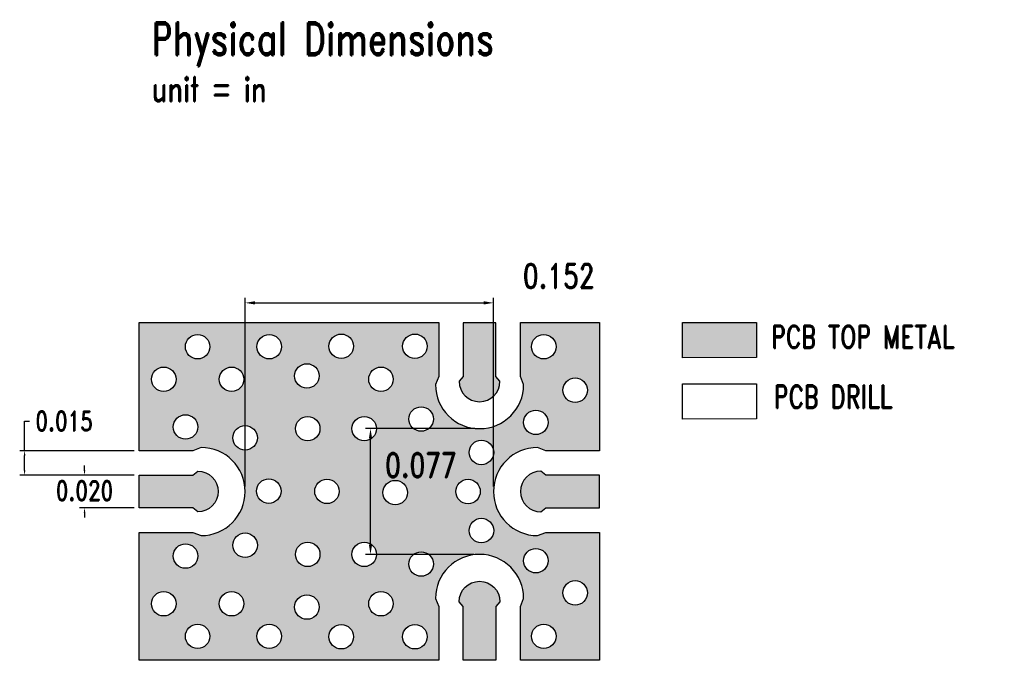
# Model space of a CAD drawing. Extents: x 98.987 to 99.59, y 12.614 to 13.007.
import ezdxf

# ---------------------------------------------------------------- set-up
doc = ezdxf.new("R2010")
doc.units = 0
doc.header["$MEASUREMENT"] = 0
doc.layers.get('0').update_dxf_attribs({"linetype": 'CONTINUOUS'})
doc.layers.get('Defpoints').update_dxf_attribs({"linetype": 'CONTINUOUS'})
for name, color, linetype in [('Bathtub', 43, 'CONTINUOUS'), ('BOTTOM SELECTIVE', 251, 'CONTINUOUS'), ('LAYER_4', 130, 'CONTINUOUS'), ('PLATE UP', 233, 'CONTINUOUS'), ('SputAu_Bot', 23, 'CONTINUOUS')]:
    doc.layers.add(name, color=color, linetype=linetype)
doc.layers.add('LAYER_9', color=7, linetype='CONTINUOUS', true_color=0xcd6928)
doc.styles.add('ROMAND', font='romand.shx', dxfattribs={"width": 0.75, "bigfont": 'whgdtxt.shx'})
doc.dimstyles.get("Standard").update_dxf_attribs({"dimtxt": 0.18, "dimasz": 0.18, "dimexe": 0.18, "dimexo": 0.0625, "dimgap": 0.09, "dimtad": 0, "dimtih": 1, "dimtoh": 1, "dimdec": 4, "dimzin": 0, "dimdsep": 46, "dimtxsty": 'Standard', "dimcen": 0.09, "dimadec": 0, "dimazin": 0, "dimtfac": 1, "dimtdec": 4, "dimtofl": 0, "dimtmove": 0, "dimatfit": 3, "dimfxl": 1, "dimtolj": 1, "dimtzin": 0, "dimarcsym": 0})

# ---------------------------------------------------------------- blocks, each defined once
blk = doc.blocks.new('*D7')
at = {"color": 0, "lineweight": -2, "transparency": 16777216}
for p, q in [((99.02709, 12.73056), (99.02709, 12.73356)), ((99.05752, 12.72756), (99.02409, 12.72756)), ((99.05752, 12.70756), (99.02409, 12.70756)), ((99.02709, 12.70456), (99.02709, 12.70156))]:
    blk.add_line(p, q, dxfattribs=at)
at = {"color": 0, "transparency": 16777216}
for points in [[(99.02659, 12.73056), (99.02759, 12.73056), (99.02709, 12.72756)], [(99.02659, 12.70456), (99.02759, 12.70456), (99.02709, 12.70756)]]:
    blk.add_solid(points, dxfattribs=at)
at = {"layer": 'Defpoints', "color": 0, "transparency": 16777216}
for p in [(99.02709, 12.72756), (99.06052, 12.72756), (99.06052, 12.70756)]:
    blk.add_point(p, dxfattribs=at)
at = {"color": 0, "transparency": 16777216, "insert": (99.02709, 12.71804), "char_height": 0.012, "attachment_point": 5, "style": 'ROMAND'}
blk.add_mtext('\\A1;0.020', dxfattribs=at)
blk = doc.blocks.new('*D8')
at = {"color": 0, "lineweight": -2, "transparency": 16777216}
for p, q in [((98.99041, 12.74256), (98.99041, 12.76069)), ((98.99041, 12.76069), (98.99341, 12.76069)), ((99.05752, 12.74256), (98.98741, 12.74256)), ((98.99041, 12.73056), (98.99041, 12.73956)), ((99.05752, 12.72756), (98.98741, 12.72756))]:
    blk.add_line(p, q, dxfattribs=at)
at = {"color": 0, "transparency": 16777216}
for points in [[(98.98991, 12.73956), (98.99091, 12.73956), (98.99041, 12.74256)], [(98.98991, 12.73056), (98.99091, 12.73056), (98.99041, 12.72756)]]:
    blk.add_solid(points, dxfattribs=at)
at = {"layer": 'Defpoints', "color": 0, "transparency": 16777216}
for p in [(98.99041, 12.74256), (99.06052, 12.74256), (99.06052, 12.72756)]:
    blk.add_point(p, dxfattribs=at)
at = {"color": 0, "transparency": 16777216, "insert": (99.01462, 12.76069), "char_height": 0.012, "attachment_point": 5, "style": 'ROMAND'}
blk.add_mtext('\\A1;0.015', dxfattribs=at)
blk = doc.blocks.new('*D5')
at = {"color": 0, "lineweight": -2, "transparency": 16777216}
for p, q in [((99.12542, 12.72056), (99.12542, 12.83611)), ((99.13142, 12.83311), (99.27142, 12.83311)), ((99.27742, 12.72056), (99.27742, 12.83611))]:
    blk.add_line(p, q, dxfattribs=at)
at = {"color": 0, "transparency": 16777216}
for points in [[(99.13142, 12.83411), (99.13142, 12.83211), (99.12542, 12.83311)], [(99.27142, 12.83411), (99.27142, 12.83211), (99.27742, 12.83311)]]:
    blk.add_solid(points, dxfattribs=at)
at = {"layer": 'Defpoints', "color": 0, "transparency": 16777216}
for p in [(99.27742, 12.83311), (99.12542, 12.71756), (99.27742, 12.71756)]:
    blk.add_point(p, dxfattribs=at)
at = {"color": 0, "transparency": 16777216, "insert": (99.3174, 12.8496), "char_height": 0.015, "attachment_point": 5, "style": 'ROMAND'}
blk.add_mtext('\\A1;0.152', dxfattribs=at)
blk = doc.blocks.new('*D6')
at = {"color": 0, "lineweight": -2, "transparency": 16777216}
for p, q in [((99.26597, 12.75606), (99.19915, 12.75606)), ((99.20215, 12.68506), (99.20215, 12.75006)), ((99.26544, 12.67906), (99.19915, 12.67906))]:
    blk.add_line(p, q, dxfattribs=at)
at = {"color": 0, "transparency": 16777216}
for points in [[(99.20115, 12.75006), (99.20315, 12.75006), (99.20215, 12.75606)], [(99.20115, 12.68506), (99.20315, 12.68506), (99.20215, 12.67906)]]:
    blk.add_solid(points, dxfattribs=at)
at = {"layer": 'Defpoints', "color": 0, "transparency": 16777216}
for p in [(99.20215, 12.75606), (99.26897, 12.75606), (99.26844, 12.67906)]:
    blk.add_point(p, dxfattribs=at)
at = {"color": 0, "transparency": 16777216, "insert": (99.23308, 12.73373), "char_height": 0.015, "attachment_point": 5, "style": 'ROMAND'}
blk.add_mtext('\\A1;0.077', dxfattribs=at)

msp = doc.modelspace()

# ---------------------------------------------------------------- hatches: boundary and pattern name
at = {"layer": 'Bathtub', "linetype": 'Continuous', "ltscale": 0.001, "true_color": 0xcd6928, "transparency": 33554521}
h = msp.add_hatch(color=32, dxfattribs=at)
h.dxf.hatch_style = 1
edge = h.paths.add_edge_path()
edge.add_line((99.34231, 12.65006), (99.34231, 12.64706))
edge.add_line((99.34231, 12.64706), (99.34231, 12.61417))
edge.add_line((99.34231, 12.61417), (99.29392, 12.61417))
edge.add_line((99.29392, 12.61417), (99.29392, 12.64706))
edge.add_line((99.29392, 12.64706), (99.29592, 12.65206))
edge.add_arc((99.26892, 12.65206), 0.027, 360, 540)
edge.add_line((99.24192, 12.65206), (99.24392, 12.64706))
edge.add_line((99.24392, 12.64706), (99.24392, 12.61417))
edge.add_line((99.24392, 12.61417), (99.06052, 12.61417))
edge.add_line((99.06052, 12.61417), (99.06052, 12.64706))
edge.add_line((99.06052, 12.64706), (99.06052, 12.65206))
edge.add_line((99.06052, 12.65206), (99.06052, 12.69256))
edge.add_line((99.06052, 12.69256), (99.09342, 12.69256))
edge.add_line((99.09342, 12.69256), (99.09842, 12.69056))
edge.add_arc((99.09842, 12.71756), 0.027, 270, 450)
edge.add_line((99.09842, 12.74456), (99.09342, 12.74256))
edge.add_line((99.09342, 12.74256), (99.06052, 12.74256))
edge.add_line((99.06052, 12.74256), (99.06052, 12.78306))
edge.add_line((99.06052, 12.78306), (99.06052, 12.78806))
edge.add_line((99.06052, 12.78806), (99.06052, 12.82104))
edge.add_line((99.06052, 12.82104), (99.24392, 12.82104))
edge.add_line((99.24392, 12.82104), (99.24392, 12.78806))
edge.add_line((99.24392, 12.78806), (99.24192, 12.78306))
edge.add_arc((99.26892, 12.78306), 0.027, 180, 360)
edge.add_line((99.29592, 12.78306), (99.29392, 12.78806))
edge.add_line((99.29392, 12.78806), (99.29392, 12.82104))
edge.add_line((99.29392, 12.82104), (99.34231, 12.82104))
edge.add_line((99.34231, 12.82104), (99.34231, 12.78806))
edge.add_line((99.34231, 12.78806), (99.34231, 12.78306))
edge.add_line((99.34231, 12.78306), (99.34231, 12.74256))
edge.add_line((99.34231, 12.74256), (99.30942, 12.74256))
edge.add_line((99.30942, 12.74256), (99.30442, 12.74456))
edge.add_arc((99.30442, 12.71756), 0.027, 90, 270)
edge.add_line((99.30442, 12.69056), (99.30942, 12.69256))
edge.add_line((99.30942, 12.69256), (99.34231, 12.69256))
edge.add_line((99.34231, 12.69256), (99.34231, 12.65006))
edge = h.paths.add_edge_path(flags=17)
edge.add_arc((99.09642, 12.71756), 0.0125, -90, 90, ccw=False)
edge.add_line((99.09642, 12.70506), (99.09342, 12.70756))
edge.add_line((99.09342, 12.70756), (99.06052, 12.70756))
edge.add_line((99.06052, 12.70756), (99.06052, 12.72756))
edge.add_line((99.06052, 12.72756), (99.09342, 12.72756))
edge.add_line((99.09342, 12.72756), (99.09642, 12.73006))
edge = h.paths.add_edge_path(flags=17)
edge.add_line((99.28142, 12.78506), (99.27892, 12.78806))
edge.add_line((99.27892, 12.78806), (99.27892, 12.82095))
edge.add_line((99.27892, 12.82095), (99.25892, 12.82095))
edge.add_line((99.25892, 12.82095), (99.25892, 12.78806))
edge.add_line((99.25892, 12.78806), (99.25642, 12.78506))
edge.add_arc((99.26892, 12.78506), 0.0125, 180, 360)
edge = h.paths.add_edge_path(flags=17)
edge.add_line((99.30642, 12.70506), (99.30942, 12.70756))
edge.add_line((99.30942, 12.70756), (99.34231, 12.70756))
edge.add_line((99.34231, 12.70756), (99.34231, 12.72756))
edge.add_line((99.34231, 12.72756), (99.30942, 12.72756))
edge.add_line((99.30942, 12.72756), (99.30642, 12.73006))
edge.add_arc((99.30642, 12.71756), 0.0125, 90, 270)
edge = h.paths.add_edge_path(flags=17)
edge.add_line((99.28142, 12.65006), (99.27892, 12.64706))
edge.add_line((99.27892, 12.64706), (99.27892, 12.61417))
edge.add_line((99.27892, 12.61417), (99.25892, 12.61417))
edge.add_line((99.25892, 12.61417), (99.25892, 12.64706))
edge.add_line((99.25892, 12.64706), (99.25642, 12.65006))
edge.add_arc((99.26892, 12.65006), 0.0125, 0, 180, ccw=False)
edge = h.paths.add_edge_path(flags=16)
edge.add_arc((99.32745, 12.77963), 0.0075, 0, 360)
edge = h.paths.add_edge_path(flags=16)
edge.add_arc((99.19832, 12.75606), 0.0075, 0, 360)
edge = h.paths.add_edge_path(flags=16)
edge.add_arc((99.16373, 12.75606), 0.0075, 0, 360)
edge = h.paths.add_edge_path(flags=16)
edge.add_arc((99.1171, 12.78629), 0.0075, 0, 360)
edge = h.paths.add_edge_path(flags=16)
edge.add_arc((99.16322, 12.78834), 0.0075, 0, 360)
edge = h.paths.add_edge_path(flags=16)
edge.add_arc((99.20857, 12.78629), 0.0075, 0, 360)
edge = h.paths.add_edge_path(flags=16)
edge.add_arc((99.23317, 12.76197), 0.0075, 0, 360)
edge = h.paths.add_edge_path(flags=16)
edge.add_arc((99.30337, 12.75992), 0.0075, 0, 360)
edge = h.paths.add_edge_path(flags=16)
edge.add_arc((99.27006, 12.74148), 0.0075, 0, 360)
edge = h.paths.add_edge_path(flags=16)
edge.add_arc((99.30823, 12.80626), 0.0075, 0, 360)
edge = h.paths.add_edge_path(flags=16)
edge.add_arc((99.18423, 12.80652), 0.0075, 0, 360)
edge = h.paths.add_edge_path(flags=16)
edge.add_arc((99.14016, 12.80626), 0.0075, 0, 360)
edge = h.paths.add_edge_path(flags=16)
edge.add_arc((99.22932, 12.80652), 0.0075, 0, 360)
edge = h.paths.add_edge_path(flags=16)
edge.add_arc((99.09635, 12.80626), 0.0075, 0, 360)
edge = h.paths.add_edge_path(flags=16)
edge.add_arc((99.0756, 12.78629), 0.0075, 0, 360)
edge = h.paths.add_edge_path(flags=16)
edge.add_arc((99.08892, 12.7571), 0.0075, 0, 360)
edge = h.paths.add_edge_path(flags=16)
edge.add_arc((99.12542, 12.75044), 0.0075, 0, 360)
edge = h.paths.add_edge_path(flags=16)
edge.add_arc((99.19832, 12.67906), 0.0075, 0, 360)
edge = h.paths.add_edge_path(flags=16)
edge.add_arc((99.16373, 12.67906), 0.0075, 0, 360)
edge = h.paths.add_edge_path(flags=16)
edge.add_arc((99.23317, 12.67315), 0.0075, 0, 360)
edge = h.paths.add_edge_path(flags=16)
edge.add_arc((99.30337, 12.6752), 0.0075, 0, 360)
edge = h.paths.add_edge_path(flags=16)
edge.add_arc((99.27006, 12.69364), 0.0075, 0, 360)
edge = h.paths.add_edge_path(flags=16)
edge.add_arc((99.12542, 12.68468), 0.0075, 0, 360)
edge = h.paths.add_edge_path(flags=16)
edge.add_arc((99.17552, 12.71767), 0.0075, 0, 360)
edge = h.paths.add_edge_path(flags=16)
edge.add_arc((99.21728, 12.7169), 0.0075, 0, 360)
edge = h.paths.add_edge_path(flags=16)
edge.add_arc((99.26186, 12.71756), 0.0075, 0, 360)
edge = h.paths.add_edge_path(flags=16)
edge.add_arc((99.13991, 12.71779), 0.0075, 0, 360)
edge = h.paths.add_edge_path(flags=16)
edge.add_arc((99.1171, 12.64883), 0.0075, 0, 360)
edge = h.paths.add_edge_path(flags=16)
edge.add_arc((99.16322, 12.64678), 0.0075, 0, 360)
edge = h.paths.add_edge_path(flags=16)
edge.add_arc((99.20857, 12.64883), 0.0075, 0, 360)
edge = h.paths.add_edge_path(flags=16)
edge.add_arc((99.18423, 12.6286), 0.0075, 0, 360)
edge = h.paths.add_edge_path(flags=16)
edge.add_arc((99.14016, 12.62886), 0.0075, 0, 360)
edge = h.paths.add_edge_path(flags=16)
edge.add_arc((99.22932, 12.6286), 0.0075, 0, 360)
edge = h.paths.add_edge_path(flags=16)
edge.add_arc((99.09635, 12.62886), 0.0075, 0, 360)
edge = h.paths.add_edge_path(flags=16)
edge.add_arc((99.0756, 12.64883), 0.0075, 0, 360)
edge = h.paths.add_edge_path(flags=16)
edge.add_arc((99.08892, 12.67802), 0.0075, 0, 360)
edge = h.paths.add_edge_path(flags=16)
edge.add_arc((99.32745, 12.65549), 0.0075, 0, 360)
edge = h.paths.add_edge_path(flags=16)
edge.add_arc((99.30823, 12.62886), 0.0075, 0, 360)
at = {"layer": 'PLATE UP', "linetype": 'Continuous', "ltscale": 0.001, "true_color": 0xcd6928, "transparency": 33554521}
h = msp.add_hatch(color=32, dxfattribs=at)
h.dxf.hatch_style = 1
h.paths.add_polyline_path([(99.39306, 12.82104), (99.43837, 12.82104), (99.43837, 12.79967), (99.39306, 12.79949)])

# ---------------------------------------------------------------- linework, layer by layer
at = {"layer": 'LAYER_4', "linetype": 'Continuous', "ltscale": 0.001}
msp.add_lwpolyline([(99.39321, 12.78344), (99.43852, 12.78344), (99.43852, 12.76207), (99.39321, 12.76189)], close=True, dxfattribs=at)
for centre in [(99.09635, 12.80626), (99.14016, 12.80626), (99.18423, 12.80652), (99.22932, 12.80652), (99.30823, 12.80626), (99.0756, 12.78629), (99.1171, 12.78629), (99.16322, 12.78834), (99.20857, 12.78629), (99.32745, 12.77963), (99.23317, 12.76197), (99.30337, 12.75992), (99.08892, 12.7571), (99.16373, 12.75606), (99.19832, 12.75606), (99.12542, 12.75044), (99.27006, 12.74148), (99.13991, 12.71779), (99.17552, 12.71767), (99.21728, 12.7169), (99.26186, 12.71756), (99.27006, 12.69364), (99.12542, 12.68468), (99.08892, 12.67802), (99.16373, 12.67906), (99.19832, 12.67906), (99.30337, 12.6752), (99.23317, 12.67315), (99.32745, 12.65549), (99.0756, 12.64883), (99.1171, 12.64883), (99.16322, 12.64678), (99.20857, 12.64883), (99.09635, 12.62886), (99.14016, 12.62886), (99.18423, 12.6286), (99.22932, 12.6286), (99.30823, 12.62886)]:
    msp.add_circle(centre, 0.0075, dxfattribs=at)
at = {"layer": 'LAYER_9', "linetype": 'Continuous', "ltscale": 0.001}
for points in [[(99.34231, 12.65006), (99.34231, 12.64706), (99.34231, 12.61417), (99.29392, 12.61417), (99.29392, 12.64706), (99.29592, 12.65206, 1), (99.24192, 12.65206), (99.24392, 12.64706), (99.24392, 12.61417), (99.06052, 12.61417), (99.06052, 12.64706), (99.06052, 12.65206), (99.06052, 12.69256), (99.09342, 12.69256), (99.09842, 12.69056, 1), (99.09842, 12.74456), (99.09342, 12.74256), (99.06052, 12.74256), (99.06052, 12.78306), (99.06052, 12.78806), (99.06052, 12.82104), (99.24392, 12.82104), (99.24392, 12.78806), (99.24192, 12.78306, 1), (99.29592, 12.78306), (99.29392, 12.78806), (99.29392, 12.82104), (99.34231, 12.82104), (99.34231, 12.78806), (99.34231, 12.78306), (99.34231, 12.74256), (99.30942, 12.74256), (99.30442, 12.74456, 1), (99.30442, 12.69056), (99.30942, 12.69256), (99.34231, 12.69256)], [(99.28142, 12.78506), (99.27892, 12.78806), (99.27892, 12.78806), (99.27892, 12.82095), (99.25892, 12.82095), (99.25892, 12.78806), (99.25642, 12.78506, 1)], [(99.09642, 12.73006, -1), (99.09642, 12.70506), (99.09342, 12.70756), (99.09342, 12.70756), (99.06052, 12.70756), (99.06052, 12.72756), (99.09342, 12.72756)], [(99.30642, 12.70506), (99.30942, 12.70756), (99.30942, 12.70756), (99.34231, 12.70756), (99.34231, 12.72756), (99.30942, 12.72756), (99.30642, 12.73006, 1)], [(99.28142, 12.65006), (99.27892, 12.64706), (99.27892, 12.64706), (99.27892, 12.61417), (99.25892, 12.61417), (99.25892, 12.64706), (99.25642, 12.65006, -1)]]:
    msp.add_lwpolyline(points, format="xyb", close=True, dxfattribs=at)
msp.add_lwpolyline([(99.39306, 12.82104), (99.43837, 12.82104), (99.43837, 12.79967), (99.39306, 12.79949)], close=True, dxfattribs=at)
at = {"layer": 'SputAu_Bot', "linetype": 'Continuous', "ltscale": 0.001}
msp.add_lwpolyline([(99.25642, 12.65006, -1), (99.28142, 12.65006), (99.27892, 12.64706), (99.27892, 12.64706), (99.27892, 12.61417), (99.25892, 12.61417), (99.25892, 12.64706)], format="xyb", close=True, dxfattribs=at)

# ---------------------------------------------------------------- texts
at = {"layer": 'BOTTOM SELECTIVE', "attachment_point": 1, "style": 'ROMAND'}
for s, insert, char_height, width in [('{{\\C7;Physical Dimensions\\H0.75x;\\Punit = in }}', (99.0682, 13.00486), 0.02, 0.264056), ('{\\C7;PCB TOP METAL}', (99.44744, 12.81933), 0.014, 0.1457313), ('{\\C7;PCB DRILL}', (99.44905, 12.78261), 0.014, 0.1454364)]:
    msp.add_mtext(s, dxfattribs=dict(at, insert=insert, char_height=char_height, width=width))

# ---------------------------------------------------------------- dimensions: what is measured, and where the dimension line sits
dim = msp.add_linear_dim(base=(99.27742, 12.83311), p1=(99.12542, 12.71756), p2=(99.27742, 12.71756), dimstyle='Standard', override={"dimtxt": 0.015, "dimasz": 0.006, "dimexe": 0.003, "dimexo": 0.003, "dimgap": 0.003, "dimdec": 3, "dimtxsty": 'ROMAND', "dimtol": 0, "dimlim": 0, "dimtp": 0.002, "dimtm": 0.002, "dimtdec": 3, "dimtmove": 2})
dim.commit()
dim.dimension.update_dxf_attribs({"geometry": '*D5', "text_midpoint": (99.3174, 12.8496), "dimtype": 160})
for base, p1, p2, override, picture, middle in [((98.99041, 12.74256), (99.06052, 12.72756), (99.06052, 12.74256), {"dimtxt": 0.012, "dimasz": 0.003, "dimexe": 0.003, "dimexo": 0.003, "dimgap": 0.003, "dimdec": 3, "dimtxsty": 'ROMAND'}, '*D8', (99.01462, 12.76069)), ((99.20215, 12.75606), (99.26844, 12.67906), (99.26897, 12.75606), {"dimtxt": 0.015, "dimasz": 0.006, "dimexe": 0.003, "dimexo": 0.003, "dimgap": 0.003, "dimdec": 3, "dimtxsty": 'ROMAND', "dimtp": 0.002, "dimtm": 0.002, "dimtdec": 3, "dimtmove": 2}, '*D6', (99.23308, 12.73373)), ((99.02709, 12.72756), (99.06052, 12.70756), (99.06052, 12.72756), {"dimtxt": 0.012, "dimasz": 0.003, "dimexe": 0.003, "dimexo": 0.003, "dimgap": 0.003, "dimdec": 3, "dimtxsty": 'ROMAND'}, '*D7', (99.02709, 12.71804))]:
    dim = msp.add_linear_dim(base=base, p1=p1, p2=p2, angle=90, dimstyle='Standard', override=override)
    dim.commit()
    dim.dimension.update_dxf_attribs({"geometry": picture, "text_midpoint": middle, "dimtype": 160})

doc.saveas('drawing.dxf')
